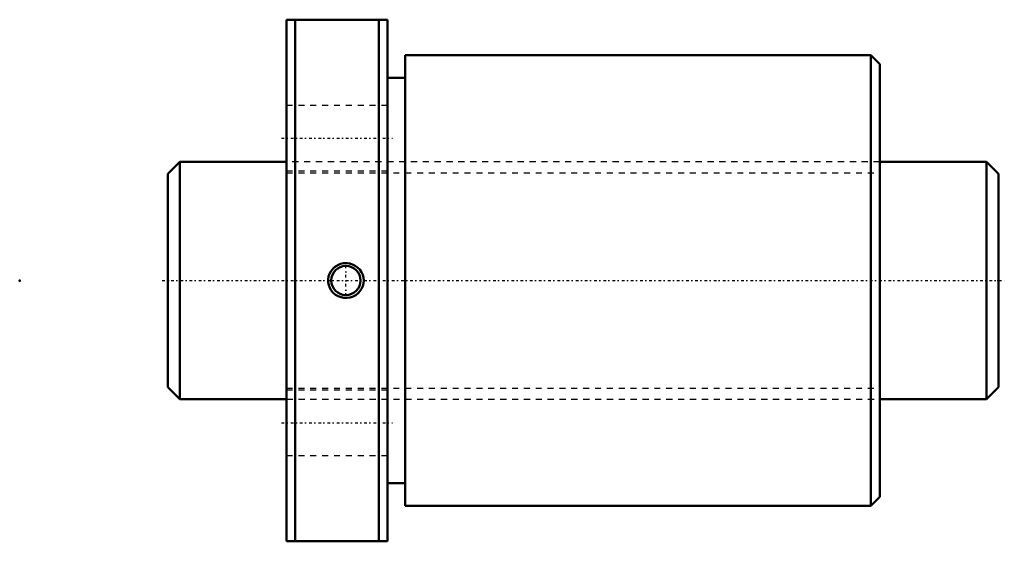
# Model space of a CAD drawing. Header units: millimetres. Extents: x -25 to 141, y -44 to 44.
import ezdxf

# ---------------------------------------------------------------- set-up
doc = ezdxf.new("R2010")
doc.units = ezdxf.units.MM
doc.linetypes.add('Center', pattern=[1.5, 0.45, -0.5, 0.05, -0.5])
doc.linetypes.add('Dashed', pattern=[2, 1, -1])
for name, color, linetype, lineweight in [('2d ConnectionPoints', 7, 'Continuous', 50), ('AM_0', 7, 'Continuous', 50), ('AM_5', 3, 'Continuous', 25), ('AM_7', 7, 'Center', 25), ('AM_9', 6, 'Dashed', 25)]:
    doc.layers.add(name, color=color, linetype=linetype, lineweight=lineweight)

# ---------------------------------------------------------------- blocks, each defined once
blk = doc.blocks.new('1_BTK_4010V_5_3ZZ_Nut_0_in_BTK4010V_5_3ZZ_140LC7T_000_4')
at = {"layer": 'AM_0'}
for p, q in [((20, 44), (20, -44)), ((20, 44), (37, 44)), ((21.45, 44), (21.45, -44)), ((35.55, 44), (35.55, -44)), ((37, 44), (37, -44)), ((40, 38), (40, -38)), ((118.48, 38), (40, 38)), ((120, 36.48), (118.48, 38)), ((118.48, 38), (118.48, -38)), ((120, 36.48), (120, -36.48)), ((40, 34.2), (37, 34.2)), ((37, -34.2), (40, -34.2)), ((118.48, -38), (120, -36.48)), ((40, -38), (118.48, -38)), ((37, -44), (20, -44))]:
    blk.add_line(p, q, dxfattribs=at)
blk.add_lwpolyline([(27.91, 2.09), (28.62, 2.6), (29.09, 2.79), (29.58, 2.9), (30.1, 2.92), (30.61, 2.87), (31.1, 2.72), (31.57, 2.49), (31.98, 2.19), (32.34, 1.83), (32.63, 1.41), (32.84, 0.96), (32.96, 0.48), (33, -0.01), (32.96, -0.49), (32.84, -0.95), (32.64, -1.39), (32.37, -1.79), (32.04, -2.15), (31.65, -2.45), (31.21, -2.68), (30.73, -2.84), (30.22, -2.92), (29.71, -2.91), (29.2, -2.82), (28.72, -2.65), (28.27, -2.39), (27.87, -2.06), (27.54, -1.68), (27.29, -1.24), (27.11, -0.78), (27.02, -0.3), (27.01, 0.19), (27.08, 0.66), (27.23, 1.12), (27.45, 1.54), (27.91, 2.09)], dxfattribs=at)
blk.add_circle((30, 0), 2.46, dxfattribs=at)
at = {"layer": 'AM_5'}
blk.add_arc((30, 0), 3, 75, 15, dxfattribs=at)
at = {"layer": 'AM_7'}
for p, q in [((19.15, 24), (37.85, 24)), ((30, -2.58), (30, 2.58)), ((19.15, -24), (37.85, -24))]:
    blk.add_line(p, q, dxfattribs=at)
at = {"layer": 'AM_9'}
for p, q in [((37, 29.5), (20, 29.5)), ((20.05, 24), (20, 24)), ((20.05, 24), (20.05, -24)), ((119.95, 24), (119.95, -24)), ((120, 24), (119.95, 24)), ((119.95, 20), (20.05, 20)), ((20, 18.5), (37, 18.5)), ((37, -18.5), (20, -18.5)), ((20.05, -20), (119.95, -20)), ((20, -24), (20.05, -24)), ((119.95, -24), (120, -24)), ((20, -29.5), (37, -29.5))]:
    blk.add_line(p, q, dxfattribs=at)
blk = doc.blocks.new('2_BTK_4010V_5_300_Shaft_0_in_BTK4010V_5_3ZZ_140LC7T_000_4')
at = {"layer": 'AM_0'}
for p, q in [((2, 20), (0, 18)), ((2, 20), (2, -20)), ((20, 20), (2, 20)), ((138, 20), (120, 20)), ((140, 18), (138, 20)), ((138, 20), (138, -20)), ((0, 18), (0, -18)), ((140, 18), (140, -18)), ((0, -18), (2, -20)), ((138, -20), (140, -18)), ((2, -20), (20, -20)), ((120, -20), (138, -20))]:
    blk.add_line(p, q, dxfattribs=at)
at = {"layer": 'AM_5', "linetype": 'Dashed'}
for p, q in [((20, 18.1595), (120, 18.1595)), ((20, -18.1595), (120, -18.1595))]:
    blk.add_line(p, q, dxfattribs=at)
at = {"layer": 'AM_7'}
blk.add_line((-1, 0), (141, 0), dxfattribs=at)
at = {"layer": 'AM_9'}
for p, q in [((120, 20), (20, 20)), ((20, -20), (120, -20))]:
    blk.add_line(p, q, dxfattribs=at)

msp = doc.modelspace()

# ---------------------------------------------------------------- linework, layer by layer
at = {"layer": '2d ConnectionPoints'}
for p in [(-25, 0), (0, 0), (140, 0)]:
    msp.add_point(p, dxfattribs=at)

# ---------------------------------------------------------------- block references
for name in ['1_BTK_4010V_5_3ZZ_Nut_0_in_BTK4010V_5_3ZZ_140LC7T_000_4', '2_BTK_4010V_5_300_Shaft_0_in_BTK4010V_5_3ZZ_140LC7T_000_4']:
    msp.add_blockref(name, (0, 0))

doc.saveas('drawing.dxf')
